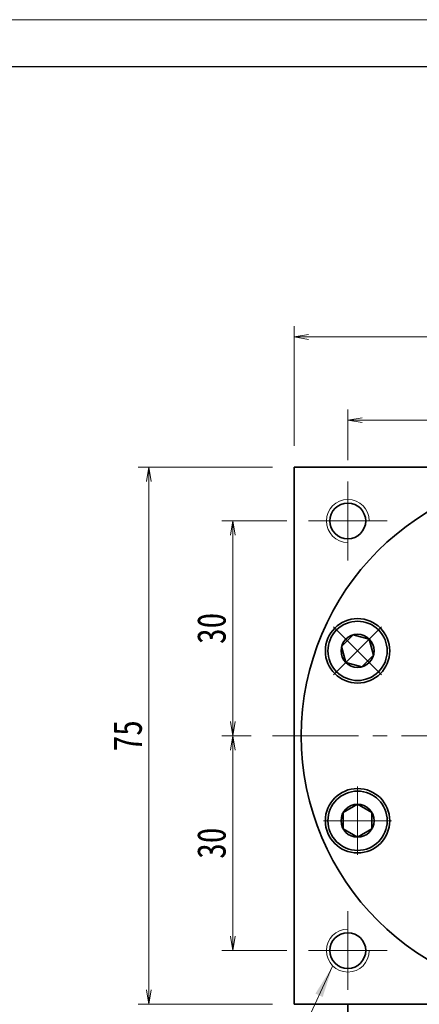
# Model space of a CAD drawing. Header units: millimetres. Extents: x -17 to 538, y -17 to 373.
# Tile 7 of 8: x 277 to 333, y 236 to 373. Entities that reach past the tile are written whole.
import ezdxf

# ---------------------------------------------------------------- set-up
doc = ezdxf.new("R2010")
doc.units = ezdxf.units.MM
doc.set_wipeout_variables(frame=1)
doc.linetypes.add('点画线', pattern=[18, 12, -2, 2, -2])
for name, color, linetype, lineweight in [('中心线层', 1, '点画线', 18), ('图框_外框线', 7, 'Continuous', 18), ('尺寸线层', 3, 'Continuous', 18), ('粗实线层', 7, 'Continuous', 35)]:
    doc.layers.add(name, color=color, linetype=linetype, lineweight=lineweight)
doc.styles.add('宋体', font='SimSun.ttf', dxfattribs={"width": 0.8})
doc.styles.add('标准', font='txt', dxfattribs={"width": 0.667})
doc.dimstyles.new('A水平标注$0', dxfattribs={"dimtxt": 3.5, "dimasz": 2, "dimexe": 1.5, "dimexo": 3, "dimgap": 1.1, "dimtad": 1, "dimtoh": 1, "dimdec": 4, "dimdsep": 46, "dimtxsty": '宋体', "dimblk": 'OPEN', "dimcen": 3, "dimclrd": 3, "dimclre": 3, "dimclrt": 6, "dimadec": 0, "dimazin": 0, "dimtm": 1e-09, "dimtfac": 1, "dimtdec": 4, "dimtix": 1, "dimtmove": 0, "dimatfit": 3, "dimldrblk": 'OPEN', "dimfxl": 0, "dimlwd": 13, "dimlwe": 13, "dimarcsym": 0})

# ---------------------------------------------------------------- blocks, each defined once
blk = doc.blocks.new('_Open')
at = {"color": 0, "linetype": 'ByBlock', "lineweight": -2}
for p, q in [((-1, 0.167), (0, 0)), ((-1, -0.167), (0, 0)), ((0, 0), (-1, 0))]:
    blk.add_line(p, q, dxfattribs=at)
blk = doc.blocks.new('*D31')
at = {"layer": 'Defpoints', "color": 0, "transparency": 16777216}
for p in [(322.92, 317.19), (352.92, 313.6), (322.92, 308.6)]:
    blk.add_point(p, dxfattribs=at)
at = {"layer": '尺寸线层', "color": 3, "lineweight": 13, "transparency": 16777216}
for p, q in [((322.92, 311.6), (322.92, 318.69)), ((352.92, 316.6), (352.92, 318.69)), ((350.92, 317.19), (324.92, 317.19))]:
    blk.add_line(p, q, dxfattribs=at)
at = {"layer": '尺寸线层', "color": 3, "lineweight": 13, "transparency": 16777216, "xscale": 2, "yscale": 2, "zscale": 2, "rotation": 180}
blk.add_blockref('_Open', (322.92, 317.19), dxfattribs=at)
at = {"layer": '尺寸线层', "color": 3, "lineweight": 13, "transparency": 16777216, "xscale": 2, "yscale": 2, "zscale": 2}
blk.add_blockref('_Open', (352.92, 317.19), dxfattribs=at)
at = {"layer": '尺寸线层', "color": 6, "transparency": 16777216, "insert": (337.92, 320.15), "char_height": 4, "attachment_point": 5, "style": '宋体', "bg_fill": 3, "box_fill_scale": 1.1, "bg_fill_color": 257, "bg_fill_transparency": 0}
blk.add_mtext('30', dxfattribs=at)
blk = doc.blocks.new('*D33')
at = {"layer": 'Defpoints', "color": 0, "transparency": 16777216}
for p in [(315.42, 328.8), (315.42, 310.6), (390.42, 310.6)]:
    blk.add_point(p, dxfattribs=at)
at = {"layer": '尺寸线层', "color": 3, "lineweight": 13, "transparency": 16777216}
for p, q in [((315.42, 313.6), (315.42, 330.3)), ((390.42, 313.6), (390.42, 330.3)), ((388.42, 328.8), (317.42, 328.8))]:
    blk.add_line(p, q, dxfattribs=at)
at = {"layer": '尺寸线层', "color": 3, "lineweight": 13, "transparency": 16777216, "xscale": 2, "yscale": 2, "zscale": 2, "rotation": 180}
blk.add_blockref('_Open', (315.42, 328.8), dxfattribs=at)
at = {"layer": '尺寸线层', "color": 3, "lineweight": 13, "transparency": 16777216, "xscale": 2, "yscale": 2, "zscale": 2}
blk.add_blockref('_Open', (390.42, 328.8), dxfattribs=at)
at = {"layer": '尺寸线层', "color": 6, "transparency": 16777216, "insert": (352.92, 331.73), "char_height": 4, "attachment_point": 5, "style": '宋体', "bg_fill": 3, "box_fill_scale": 1.1, "bg_fill_color": 257, "bg_fill_transparency": 0}
blk.add_mtext('75', dxfattribs=at)
blk = doc.blocks.new('*D34')
at = {"layer": 'Defpoints', "color": 0, "transparency": 16777216}
for p in [(315.42, 310.6), (295.12, 235.6), (315.42, 235.6)]:
    blk.add_point(p, dxfattribs=at)
at = {"layer": '尺寸线层', "color": 3, "lineweight": 13, "transparency": 16777216}
for p, q in [((312.42, 310.6), (293.62, 310.6)), ((295.12, 308.6), (295.12, 237.6)), ((312.42, 235.6), (293.62, 235.6))]:
    blk.add_line(p, q, dxfattribs=at)
at = {"layer": '尺寸线层', "color": 3, "lineweight": 13, "transparency": 16777216, "xscale": 2, "yscale": 2, "zscale": 2}
for p, rotation in [((295.12, 310.6), 90), ((295.12, 235.6), 270)]:
    blk.add_blockref('_Open', p, dxfattribs=dict(at, rotation=rotation))
at = {"layer": '尺寸线层', "color": 6, "transparency": 16777216, "insert": (292.19, 273.1), "char_height": 4, "attachment_point": 5, "rotation": 90, "style": '宋体', "bg_fill": 3, "box_fill_scale": 1.1, "bg_fill_color": 257, "bg_fill_transparency": 0}
blk.add_mtext('75', dxfattribs=at)
blk = doc.blocks.new('*D35')
at = {"layer": 'Defpoints', "color": 0, "transparency": 16777216}
for p in [(317.42, 303.1), (306.85, 273.1), (312.42, 273.1)]:
    blk.add_point(p, dxfattribs=at)
at = {"layer": '尺寸线层', "color": 3, "lineweight": 13, "transparency": 16777216}
for p, q in [((314.42, 303.1), (305.35, 303.1)), ((306.85, 301.1), (306.85, 275.1)), ((309.42, 273.1), (305.35, 273.1))]:
    blk.add_line(p, q, dxfattribs=at)
at = {"layer": '尺寸线层', "color": 3, "lineweight": 13, "transparency": 16777216, "xscale": 2, "yscale": 2, "zscale": 2}
for p, rotation in [((306.85, 303.1), 90), ((306.85, 273.1), 270)]:
    blk.add_blockref('_Open', p, dxfattribs=dict(at, rotation=rotation))
at = {"layer": '尺寸线层', "color": 6, "transparency": 16777216, "insert": (303.9, 288.1), "char_height": 4, "attachment_point": 5, "rotation": 90, "style": '宋体', "bg_fill": 3, "box_fill_scale": 1.1, "bg_fill_color": 257, "bg_fill_transparency": 0}
blk.add_mtext('30', dxfattribs=at)
blk = doc.blocks.new('*D36')
at = {"layer": 'Defpoints', "color": 0, "transparency": 16777216}
for p in [(312.42, 273.1), (306.85, 243.1), (317.42, 243.1)]:
    blk.add_point(p, dxfattribs=at)
at = {"layer": '尺寸线层', "color": 3, "lineweight": 13, "transparency": 16777216}
for p, q in [((309.42, 273.1), (305.35, 273.1)), ((306.85, 271.1), (306.85, 245.1)), ((314.42, 243.1), (305.35, 243.1))]:
    blk.add_line(p, q, dxfattribs=at)
at = {"layer": '尺寸线层', "color": 3, "lineweight": 13, "transparency": 16777216, "xscale": 2, "yscale": 2, "zscale": 2}
for p, rotation in [((306.85, 273.1), 90), ((306.85, 243.1), 270)]:
    blk.add_blockref('_Open', p, dxfattribs=dict(at, rotation=rotation))
at = {"layer": '尺寸线层', "color": 6, "transparency": 16777216, "insert": (303.9, 258.1), "char_height": 4, "attachment_point": 5, "rotation": 90, "style": '宋体', "bg_fill": 3, "box_fill_scale": 1.1, "bg_fill_color": 257, "bg_fill_transparency": 0}
blk.add_mtext('30', dxfattribs=at)
blk = doc.blocks.new('*X6')
at = {"layer": '尺寸线层', "linetype": 'Continuous'}
blk.add_hatch(color=0, dxfattribs=at).paths.add_polyline_path([(15.81, 26.08), (14.42, 21.77), (13.4, 22.24)], flags=0)
at = {"layer": '尺寸线层', "color": 0, "linetype": 'Continuous'}
blk.add_line((15.81, 26.08), (3.67, 0), dxfattribs=at)
at = {"layer": '尺寸线层', "color": 0}
for p, q in [((0, 10.09), (-12.97, 10.09)), ((0, 0), (0, 10.09)), ((0, 0), (-12.97, 0)), ((3.67, 0), (0, 0))]:
    blk.add_line(p, q, dxfattribs=at)
at = {"layer": '尺寸线层', "color": 0, "insert": (-2.25, 0.9), "char_height": 4.5, "width": 19.9754, "attachment_point": 9, "line_spacing_factor": 1.15057, "style": '标准'}
blk.add_mtext('\\T1.1;4-M6\\P5个面', dxfattribs=at)
blk = doc.blocks.new('*X7')
at = {"layer": '中心线层', "linetype": '点画线', "lineweight": 18}
for p, q in [((0, -4.76), (0, 4.76)), ((-4.76, 0), (4.76, 0))]:
    blk.add_line(p, q, dxfattribs=at)
at = {"layer": '粗实线层'}
for p, q in [((-2.31, 0), (-1.15, 2)), ((-1.15, 2), (1.15, 2)), ((2.31, 0), (1.15, 2)), ((2.31, 0), (1.15, 2)), ((-2.31, 0), (-1.15, -2)), ((2.31, 0), (1.15, -2)), ((-1.15, -2), (1.15, -2))]:
    blk.add_line(p, q, dxfattribs=at)
blk.add_circle((0, 0), 2.31, dxfattribs=at)
for start, end in [(0, 180), (180, 360)]:
    blk.add_arc((0, 0), 4.14, start, end, dxfattribs=at)

msp = doc.modelspace()

# ---------------------------------------------------------------- linework, layer by layer
at = {"layer": '中心线层'}
for p, q in [((322.9248, 297.59859), (322.9248, 308.59859)), ((317.4248, 303.09859), (328.4248, 303.09859)), ((312.4248, 273.09859), (393.4248, 273.09859)), ((322.9248, 237.59859), (322.9248, 248.59859)), ((328.4248, 243.09859), (317.4248, 243.09859))]:
    msp.add_line(p, q, dxfattribs=at)
at = {"layer": '粗实线层'}
for p, q in [((315.4248, 310.59859), (390.4248, 310.59859)), ((315.4248, 309.69859), (315.4248, 310.59859)), ((315.4248, 310.59859), (315.4248, 235.59859)), ((315.4248, 235.59859), (390.4248, 235.59859)), ((322.9248, 229.09859), (322.9248, 235.59859))]:
    msp.add_line(p, q, dxfattribs=at)
for centre, radius in [((322.9248, 303.09859), 2.5), ((324.28453, 284.96177), 4.5), ((324.28453, 261.2354), 4.5), ((322.9248, 243.09859), 2.5)]:
    msp.add_circle(centre, radius, dxfattribs=at)
at = {"layer": '粗实线层', "lineweight": 18}
for centre, start, end in [((322.9248, 303.09859), 360, 270), ((322.9248, 243.09859), 90, 360)]:
    msp.add_arc(centre, 3, start, end, dxfattribs=at)

# ---------------------------------------------------------------- next in the draw order: dimensions: what is measured, and where the dimension line sits
at = {"layer": '尺寸线层'}
dim = msp.add_linear_dim(base=(322.9248, 317.19121), p1=(352.9248, 313.59859), p2=(322.9248, 308.59859), dimstyle='A水平标注$0', override={"dimtxt": 4, "dimgap": 1, "dimblk": 'Open', "dimtfill": 1, "dimtfillclr": 256}, dxfattribs=at)
dim.commit()
dim.dimension.update_dxf_attribs({"geometry": '*D31', "text_midpoint": (337.9248, 320.14651)})

# ---------------------------------------------------------------- next in the draw order: wipeouts: each hides what was drawn before it
for points in [[(327.21195, 287.88919), (327.19475, 287.9063), (327.17744, 287.92331), (327.16003, 287.94021), (327.14253, 287.95701), (327.12493, 287.97371), (327.10723, 287.9903), (327.08943, 288.00679), (327.07153, 288.02318), (327.05354, 288.03946), (327.03546, 288.05564), (327.01728, 288.0717), (326.99901, 288.08767), (326.98064, 288.10352), (326.96218, 288.11927), (326.94363, 288.13491), (326.92499, 288.15044), (326.90626, 288.16586), (326.88743, 288.18117), (326.86852, 288.19637), (326.84952, 288.21145), (326.83043, 288.22643), (326.81125, 288.2413), (326.79199, 288.25605), (326.77264, 288.27069), (326.75321, 288.28521), (326.73369, 288.29962), (326.71408, 288.31392), (326.69439, 288.3281), (326.67462, 288.34216), (326.65477, 288.35611), (326.65477, 288.35611), (326.49443, 288.46262), (326.32932, 288.56156), (326.15978, 288.65271), (325.98619, 288.73589), (325.80892, 288.81091), (325.62835, 288.8776), (325.44488, 288.93584), (325.2589, 288.98548), (325.07082, 289.02642), (324.88104, 289.05857), (324.68996, 289.08187), (324.49801, 289.09626), (324.3056, 289.10172), (324.11314, 289.09822), (323.92105, 289.08578), (323.72975, 289.06443), (323.53965, 289.03421), (323.35116, 288.99518), (323.16468, 288.94744), (322.98063, 288.89108), (322.7994, 288.82622), (322.62137, 288.75301), (322.44694, 288.67161), (322.27649, 288.58218), (322.11037, 288.48493), (321.94896, 288.38006), (321.79259, 288.2678), (321.64161, 288.1484), (321.49635, 288.0221), (321.35711, 287.88919), (321.35711, 287.88919), (321.2242, 287.74996), (321.09791, 287.60469), (320.9785, 287.45371), (320.86624, 287.29735), (320.76138, 287.13593), (320.66412, 286.96982), (320.5747, 286.79936), (320.49329, 286.62493), (320.42008, 286.44691), (320.35523, 286.26567), (320.29887, 286.08162), (320.25112, 285.89515), (320.21209, 285.70665), (320.18187, 285.51655), (320.16052, 285.32525), (320.14808, 285.13316), (320.14459, 284.94071), (320.15004, 284.74829), (320.16443, 284.55634), (320.18773, 284.36527), (320.21989, 284.17548), (320.26083, 283.9874), (320.31047, 283.80142), (320.3687, 283.61795), (320.4354, 283.43739), (320.51041, 283.26012), (320.59359, 283.08652), (320.68475, 282.91699), (320.78368, 282.75187), (320.89019, 282.59153), (320.89019, 282.59153), (320.90414, 282.57168), (320.9182, 282.55191), (320.93239, 282.53222), (320.94668, 282.51262), (320.96109, 282.4931), (320.97562, 282.47366), (320.99026, 282.45431), (321.00501, 282.43505), (321.01987, 282.41587), (321.03485, 282.39678), (321.04994, 282.37778), (321.06514, 282.35887), (321.08045, 282.34005), (321.09587, 282.32131), (321.1114, 282.30267), (321.12703, 282.28412), (321.14278, 282.26566), (321.15864, 282.2473), (321.1746, 282.22902), (321.19067, 282.21084), (321.20684, 282.19276), (321.22312, 282.17477), (321.23951, 282.15688), (321.256, 282.13908), (321.2726, 282.12138), (321.28929, 282.10377), (321.3061, 282.08627), (321.323, 282.06886), (321.34, 282.05156), (321.35711, 282.03435), (321.35711, 282.03435), (321.51433, 281.88515), (321.67915, 281.74439), (321.8511, 281.61244), (322.02973, 281.48968), (322.21453, 281.37643), (322.40501, 281.273), (322.60064, 281.17969), (322.80089, 281.09675), (323.0052, 281.0244), (323.21302, 280.96284), (323.42378, 280.91224), (323.63689, 280.87274), (323.85178, 280.84445), (324.06786, 280.82745), (324.28453, 280.82177), (324.5012, 280.82745), (324.71728, 280.84445), (324.93217, 280.87274), (325.14529, 280.91224), (325.35604, 280.96284), (325.56386, 281.0244), (325.76818, 281.09675), (325.96842, 281.17969), (326.16405, 281.273), (326.35453, 281.37643), (326.53934, 281.48968), (326.71796, 281.61244), (326.88992, 281.74439), (327.05473, 281.88515), (327.21195, 282.03435), (327.21195, 282.03435), (327.36115, 282.19157), (327.50192, 282.35639), (327.63386, 282.52834), (327.75663, 282.70697), (327.86988, 282.89177), (327.9733, 283.08225), (328.06661, 283.27788), (328.14956, 283.47813), (328.22191, 283.68244), (328.28347, 283.89026), (328.33406, 284.10102), (328.37356, 284.31413), (328.40185, 284.52902), (328.41886, 284.7451), (328.42453, 284.96177), (328.41886, 285.17844), (328.40185, 285.39452), (328.37356, 285.60941), (328.33406, 285.82253), (328.28347, 286.03328), (328.22191, 286.2411), (328.14956, 286.44541), (328.06661, 286.64566), (327.9733, 286.84129), (327.86988, 287.03177), (327.75663, 287.21658), (327.63386, 287.3952), (327.50192, 287.56716), (327.36115, 287.73197)], [(324.28453, 265.3754), (324.26027, 265.37533), (324.23601, 265.37511), (324.21175, 265.37476), (324.18749, 265.37426), (324.16323, 265.37362), (324.13898, 265.37284), (324.11474, 265.37192), (324.0905, 265.37085), (324.06627, 265.36964), (324.04204, 265.36829), (324.01782, 265.3668), (323.99361, 265.36516), (323.96942, 265.36339), (323.94523, 265.36147), (323.92105, 265.35941), (323.89689, 265.35721), (323.87274, 265.35487), (323.84861, 265.35238), (323.82448, 265.34976), (323.80038, 265.34699), (323.77629, 265.34408), (323.75222, 265.34103), (323.72817, 265.33784), (323.70413, 265.33451), (323.68012, 265.33104), (323.65613, 265.32743), (323.63216, 265.32368), (323.60821, 265.31978), (323.58428, 265.31575), (323.56038, 265.31157), (323.56038, 265.31157), (323.37169, 265.27351), (323.18498, 265.22671), (323.00064, 265.17129), (322.81908, 265.10736), (322.64069, 265.03505), (322.46585, 264.95454), (322.29494, 264.86598), (322.12833, 264.76957), (321.96638, 264.66553), (321.80945, 264.55407), (321.65786, 264.43543), (321.51196, 264.30988), (321.37204, 264.17768), (321.23843, 264.03912), (321.1114, 263.8945), (320.99122, 263.74413), (320.87817, 263.58834), (320.77248, 263.42746), (320.67439, 263.26184), (320.5841, 263.09184), (320.5018, 262.91783), (320.42769, 262.74018), (320.36191, 262.55928), (320.30462, 262.37551), (320.25592, 262.18928), (320.21594, 262.00099), (320.18475, 261.81105), (320.16242, 261.61986), (320.14901, 261.42784), (320.14453, 261.2354), (320.14453, 261.2354), (320.14901, 261.04296), (320.16242, 260.85094), (320.18475, 260.65975), (320.21594, 260.4698), (320.25592, 260.28151), (320.30462, 260.09528), (320.36191, 259.91152), (320.42769, 259.73062), (320.5018, 259.55297), (320.5841, 259.37896), (320.67439, 259.20896), (320.77248, 259.04334), (320.87817, 258.88246), (320.99122, 258.72667), (321.1114, 258.5763), (321.23843, 258.43168), (321.37204, 258.29312), (321.51196, 258.16092), (321.65786, 258.03537), (321.80945, 257.91673), (321.96638, 257.80527), (322.12833, 257.70122), (322.29494, 257.60482), (322.46585, 257.51626), (322.64069, 257.43574), (322.81908, 257.36344), (323.00064, 257.29951), (323.18498, 257.24409), (323.37169, 257.19729), (323.56038, 257.15922), (323.56038, 257.15922), (323.58428, 257.15505), (323.60821, 257.15102), (323.63216, 257.14712), (323.65613, 257.14337), (323.68012, 257.13976), (323.70413, 257.13628), (323.72817, 257.13295), (323.75222, 257.12976), (323.77629, 257.12671), (323.80038, 257.12381), (323.82448, 257.12104), (323.84861, 257.11841), (323.87274, 257.11593), (323.89689, 257.11359), (323.92105, 257.11139), (323.94523, 257.10933), (323.96942, 257.10741), (323.99361, 257.10563), (324.01782, 257.104), (324.04204, 257.10251), (324.06627, 257.10116), (324.0905, 257.09995), (324.11474, 257.09888), (324.13898, 257.09796), (324.16323, 257.09718), (324.18749, 257.09654), (324.21175, 257.09604), (324.23601, 257.09568), (324.26027, 257.09547), (324.28453, 257.0954), (324.28453, 257.0954), (324.5012, 257.10107), (324.71728, 257.11808), (324.93217, 257.14637), (325.14529, 257.18587), (325.35604, 257.23647), (325.56386, 257.29802), (325.76818, 257.37038), (325.96842, 257.45332), (326.16405, 257.54663), (326.35453, 257.65005), (326.53934, 257.7633), (326.71796, 257.88607), (326.88992, 258.01801), (327.05473, 258.15878), (327.21195, 258.30798), (327.36115, 258.4652), (327.50192, 258.63001), (327.63386, 258.80197), (327.75663, 258.98059), (327.86988, 259.1654), (327.9733, 259.35588), (328.06661, 259.55151), (328.14956, 259.75176), (328.22191, 259.95607), (328.28347, 260.16389), (328.33406, 260.37464), (328.37356, 260.58776), (328.40185, 260.80265), (328.41886, 261.01873), (328.42453, 261.2354), (328.42453, 261.2354), (328.41886, 261.45207), (328.40185, 261.66815), (328.37356, 261.88304), (328.33406, 262.09615), (328.28347, 262.30691), (328.22191, 262.51473), (328.14956, 262.71904), (328.06661, 262.91929), (327.9733, 263.11492), (327.86988, 263.3054), (327.75663, 263.4902), (327.63386, 263.66883), (327.50192, 263.84079), (327.36115, 264.0056), (327.21195, 264.16282), (327.05473, 264.31202), (326.88992, 264.45278), (326.71796, 264.58473), (326.53934, 264.70749), (326.35453, 264.82074), (326.16405, 264.92417), (325.96842, 265.01748), (325.76818, 265.10042), (325.56386, 265.17277), (325.35604, 265.23433), (325.14529, 265.28493), (324.93217, 265.32443), (324.71728, 265.35272), (324.5012, 265.36973)]]:
    msp.add_wipeout(points).dxf.layer = '粗实线层'

# ---------------------------------------------------------------- next in the draw order: block references
at = {"layer": '粗实线层', "rotation": 90}
msp.add_blockref('*X7', (324.28453, 261.2354), dxfattribs=at)

# ---------------------------------------------------------------- next in the draw order: dimensions: what is measured, and where the dimension line sits
at = {"layer": '尺寸线层'}
dim = msp.add_linear_dim(base=(315.4248, 328.80112), p1=(390.4248, 310.59859), p2=(315.4248, 310.59859), dimstyle='A水平标注$0', override={"dimtxt": 4, "dimgap": 1, "dimblk": 'Open', "dimtfill": 1, "dimtfillclr": 256}, dxfattribs=at)
dim.commit()
dim.dimension.update_dxf_attribs({"geometry": '*D33', "text_midpoint": (352.9248, 331.73408)})

# ---------------------------------------------------------------- next in the draw order: dimensions: what is measured, and where the dimension line sits
dim = msp.add_linear_dim(base=(295.11832, 235.59859), p1=(315.4248, 310.59859), p2=(315.4248, 235.59859), angle=270, dimstyle='A水平标注$0', override={"dimtxt": 4, "dimgap": 1, "dimblk": 'Open', "dimtfill": 1, "dimtfillclr": 256}, dxfattribs=at)
dim.commit()
dim.dimension.update_dxf_attribs({"geometry": '*D34', "text_midpoint": (292.18536, 273.09859)})

# ---------------------------------------------------------------- next in the draw order: block references
msp.add_blockref('*X6', (304.99562, 214.85232), dxfattribs=at)

# ---------------------------------------------------------------- next in the draw order: dimensions: what is measured, and where the dimension line sits
dim = msp.add_linear_dim(base=(306.85241, 273.09859), p1=(317.4248, 303.09859), p2=(312.4248, 273.09859), angle=270, dimstyle='A水平标注$0', override={"dimtxt": 4, "dimgap": 1, "dimblk": 'Open', "dimtfill": 1, "dimtfillclr": 256}, dxfattribs=at)
dim.commit()
dim.dimension.update_dxf_attribs({"geometry": '*D35', "text_midpoint": (303.89711, 288.09859)})

# ---------------------------------------------------------------- next in the draw order: block references
at = {"layer": '粗实线层', "rotation": 45.00000000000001}
msp.add_blockref('*X7', (324.28453, 284.96177), dxfattribs=at)

# ---------------------------------------------------------------- next in the draw order: dimensions: what is measured, and where the dimension line sits
at = {"layer": '尺寸线层'}
dim = msp.add_linear_dim(base=(306.85241, 243.09859), p1=(312.4248, 273.09859), p2=(317.4248, 243.09859), angle=270, dimstyle='A水平标注$0', override={"dimtxt": 4, "dimgap": 1, "dimblk": 'Open', "dimtfill": 1, "dimtfillclr": 256}, dxfattribs=at)
dim.commit()
dim.dimension.update_dxf_attribs({"geometry": '*D36', "text_midpoint": (303.89711, 258.09859)})

# ---------------------------------------------------------------- next in the draw order: linework, layer by layer
at = {"layer": '图框_外框线', "color": 3}
msp.add_lwpolyline([(-13.71696, -16.76054), (537.60992, -16.76054), (537.60992, 373.10633), (-13.71696, 373.10633)], close=True, dxfattribs=at)
at = {"layer": '图框_外框线', "color": 3, "lineweight": 25}
msp.add_lwpolyline([(19.10012, -10.19712), (531.0465, -10.19712), (531.0465, 366.54291), (19.10012, 366.54291)], close=True, dxfattribs=at)
at = {"layer": '粗实线层'}
msp.add_circle((352.9248, 273.09859), 36.5, dxfattribs=at)

doc.saveas('drawing.dxf')
